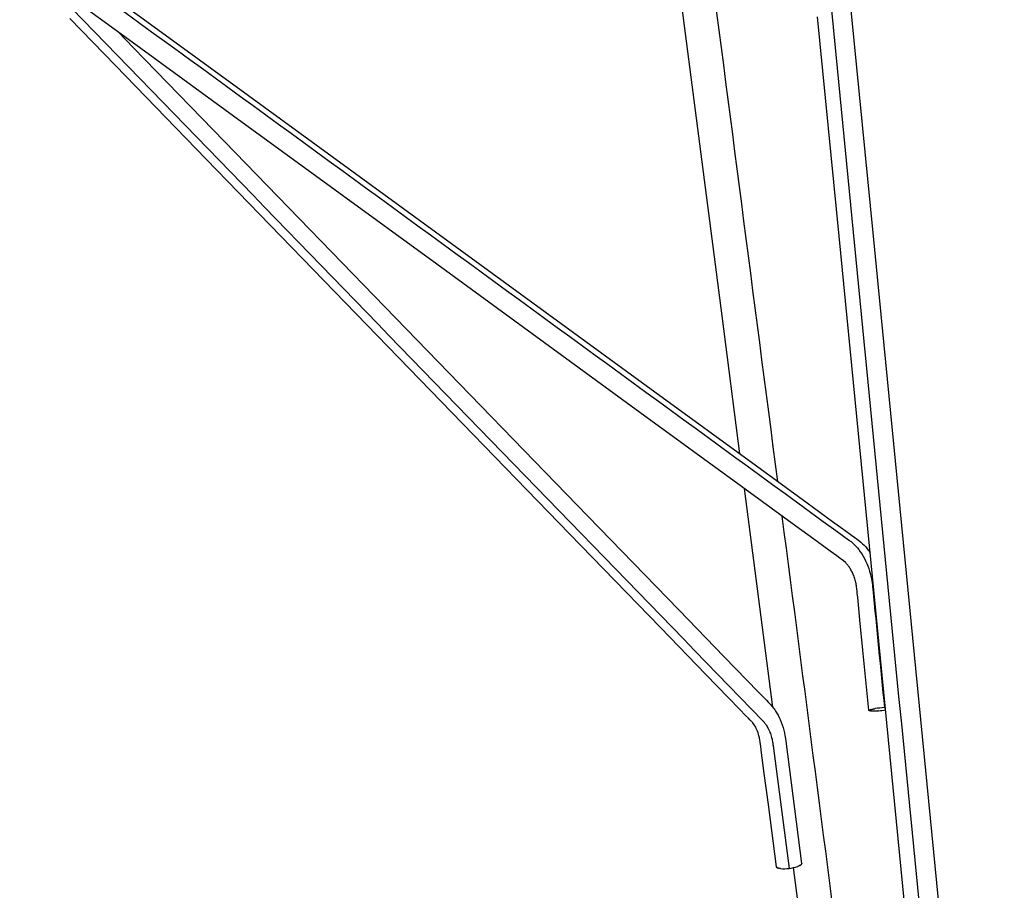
# Model space of a CAD drawing. Header units: millimetres. Extents: x -213 to 1166, y 0 to 836.
# Tile 7 of 13: x 886 to 1118, y 196 to 402. Entities that reach past the tile are written whole.
import ezdxf

# ---------------------------------------------------------------- set-up
doc = ezdxf.new("R2010")
doc.units = ezdxf.units.MM
doc.header["$MEASUREMENT"] = 0
doc.layers.add('Crea2D$visibili$tangenti', color=7, linetype='Continuous', true_color=0x000000)

msp = doc.modelspace()

# ---------------------------------------------------------------- linework, layer by layer
at = {"layer": 'Crea2D$visibili$tangenti'}
for p, q in [((1063.58, 239.67), (1056.89, 291.25)), ((1087.71, 239.35), (1087.58, 239.33)), ((1089.9, 239.59), (1089.97, 239.6)), ((1090.03, 239.6), (1089.97, 239.6)), ((1090.03, 239.6), (1090.09, 239.6)), ((1086.27, 239.01), (1086.26, 239)), ((1086.68, 238.82), (1086.6, 238.83)), ((1088.41, 238.86), (1088.35, 238.86)), ((1088.41, 238.86), (1088.48, 238.87)), ((1069.55, 202.16), (1069.45, 202.12)), ((1070.37, 202.81), (1070.37, 202.81)), ((1065.35, 201.62), (1065.24, 201.64))]:
    msp.add_line(p, q, dxfattribs=at)
for points in [[(1071.64, 466.37, -0.11505), (1075.56, 460.85, -0.077726), (1077.01, 454.92), (1077.03, 454.72), (1077.07, 454.31), (1077.15, 453.5), (1077.31, 451.89), (1077.62, 448.65), (1078.26, 442.18), (1079.53, 429.23), (1082.07, 403.35), (1087.14, 351.57), (1097.3, 248.03), (1107.45, 144.48), (1112.53, 92.71), (1115.07, 66.82), (1116.34, 53.87), (1116.97, 47.4), (1117.29, 44.17), (1117.45, 42.55, -0.030066), (1118.17, 27.57), (1118.17, 18)], [(1055.83, 299.45), (1051.6, 332), (1045.32, 380.43), (1042.18, 404.65), (1040.61, 416.76), (1039.82, 422.81), (1039.43, 425.84), (1039.23, 427.36), (1039.13, 428.11), (1039.08, 428.49), (1039, 429.12, 0.021319), (1038.81, 430.08)], [(890.7, 419.81, -0.011318), (892.17, 418.78), (892.36, 418.64), (892.73, 418.37), (893.48, 417.83), (894.98, 416.73), (897.97, 414.55), (903.96, 410.18), (915.94, 401.45), (939.9, 383.98), (987.82, 349.04), (1035.74, 314.09), (1059.7, 296.62), (1071.68, 287.89), (1077.67, 283.52), (1080.67, 281.34), (1082.16, 280.25), (1082.91, 279.7), (1083.29, 279.43), (1083.47, 279.29, -0.088103), (1086.5, 276.21)], [(1064.42, 202.04), (1062.52, 216.71), (1061.57, 224.05), (1061.09, 227.72), (1060.85, 229.55), (1060.74, 230.47), (1060.68, 230.92, 0.038627), (1060.31, 232.96, 0.037046), (1059.82, 234.35, 0.041612), (1059.2, 235.51, 0.022957), (1058.86, 235.98, 0.028533), (1058.33, 236.56), (1058.17, 236.73), (1057.83, 237.08), (1057.16, 237.77), (1055.82, 239.15), (1053.14, 241.91), (1047.79, 247.44), (1037.07, 258.48), (1015.64, 280.58), (972.78, 324.78), (929.92, 368.97), (908.49, 391.07), (897.77, 402.12)], [(909.22, 398.93), (912.79, 395.24), (934.22, 373.14), (977.09, 328.95), (1019.95, 284.75), (1041.38, 262.65), (1052.09, 251.6), (1057.45, 246.08), (1060.13, 243.32), (1061.47, 241.94), (1062.14, 241.25), (1062.47, 240.9), (1062.64, 240.73, -0.05196), (1064.22, 238.78, -0.041726), (1065.32, 236.75, -0.075831), (1066.63, 231.69), (1070.37, 202.81)], [(1090.16, 28.97, 0.032526), (1089.11, 42.9), (1068.49, 201.85)]]:
    msp.add_lwpolyline(points, format="xyb", dxfattribs=at)
for points in [[(1086.21, 238.95), (1084.81, 253.18), (1084.11, 260.3), (1083.76, 263.86), (1083.59, 265.64), (1083.5, 266.53), (1083.46, 266.97), (1083.38, 267.71), (1083.35, 268), (1083.3, 268.29), (1083.25, 268.57), (1083.2, 268.85), (1083.14, 269.13), (1083.07, 269.41), (1083, 269.68), (1082.92, 269.95), (1082.84, 270.21), (1082.75, 270.46), (1082.66, 270.72), (1082.56, 270.96), (1082.46, 271.2), (1082.35, 271.44), (1082.24, 271.67), (1082.13, 271.89), (1082.01, 272.1), (1081.89, 272.31), (1081.76, 272.51), (1081.64, 272.7), (1081.51, 272.89), (1081.38, 273.06), (1081.24, 273.23), (1081.11, 273.39), (1080.98, 273.54), (1080.84, 273.69), (1080.7, 273.83), (1080.28, 274.19), (1079.95, 274.44), (1079.77, 274.57), (1079.39, 274.85), (1078.64, 275.39), (1077.14, 276.48), (1074.15, 278.67), (1068.16, 283.03), (1056.18, 291.77), (1032.22, 309.24), (984.3, 344.18), (936.38, 379.12), (912.42, 396.59), (900.44, 405.33)], [(1099.49, 143.7), (1089.34, 247.24), (1079.19, 350.79), (1074.11, 402.56)]]:
    msp.add_lwpolyline(points, dxfattribs=at)
for centre, radius, start, end in [((1091.94, 211.33), 28.34, 94.1171, 98.5849), ((1087.2, 253.52), 14.71, 267.9788, 274.5095), ((1086.3, 268.62), 29.83, 274.1885, 277.3993), ((1066.32, 211.28), 9.67, 276.3824, 288.865), ((1069.53, 203.24), 0.993, 294.9864, 324.8394), ((1065, 202.41), 0.706, 218.0252, 260.5512), ((1066.21, 210.57), 8.99, 264.5147, 277.628)]:
    msp.add_arc(centre, radius, start, end, dxfattribs=at)
for points, knots in [([(1068.18, 464.88), (1068.79, 464.27), (1069.88, 462.89), (1071.12, 460.52), (1071.97, 457.91), (1072.3, 456.02), (1072.4, 455), (1085.88, 317.45), (1099.41, 179.46), (1112.96, 41.33), (1113.3, 37.88), (1113.52, 34.1), (1113.56, 30.41), (1113.56, 29.29), (1113.56, 25.39), (1113.56, 21.59), (1113.56, 18)], [0, 0, 0, 0, 2.588641, 5.224244, 8.004182, 10.813619, 10.946405, 11.085653, 425.433428, 426.894565, 427.485469, 435.81403, 438.26162, 438.546593, 439.193939, 449.952448, 449.952448, 449.952448, 449.952448]), ([(1064.74, 292.95), (1059.07, 336.63), (1053.19, 381.9), (1047.27, 427.56), (1047.01, 429.61), (1046.94, 430.11), (1046.91, 430.31), (1046.88, 430.51), (1046.84, 430.71), (1046.81, 430.92), (1046.76, 431.19), (1046.61, 431.88), (1046.44, 432.55), (1046.27, 433.07), (1046.26, 433.12)], [0, 0, 0, 0, 132.121954, 136.967976, 138.112197, 138.314611, 138.50036, 138.702207, 138.923525, 139.124053, 139.323925, 139.761245, 141.244232, 141.398848, 141.398848, 141.398848, 141.398848]), ([(885.93, 421.08), (885.99, 421.1), (886.1, 421.09), (886.26, 421.05), (886.49, 420.98), (886.84, 420.82), (887.3, 420.57), (887.85, 420.24), (888.73, 419.68), (889.45, 419.17), (890.02, 418.76), (953.88, 372.19), (1017.73, 325.64), (1081.56, 279.09), (1081.88, 278.86), (1082.71, 278.19), (1083.97, 276.82), (1085.25, 274.78), (1086.24, 272.44), (1086.83, 270.19), (1087.05, 268.68), (1087.12, 267.9), (1088.06, 258.39), (1088.98, 248.94), (1089.9, 239.59)], [0, 0, 0, 0, 0.180609, 0.330119, 0.513602, 0.897007, 1.461523, 2.094845, 2.830276, 4.584504, 4.761641, 4.919255, 241.678352, 241.82524, 241.910014, 242.868892, 245.024191, 247.476471, 250.07249, 252.608949, 254.449987, 254.629603, 254.958179, 283.127735, 283.127735, 283.127735, 283.127735]), ([(890.23, 412.77), (947.22, 354.01), (1004.23, 295.23), (1061.27, 236.41), (1061.35, 236.32), (1061.43, 236.23), (1061.57, 236.06), (1061.85, 235.72), (1062.18, 235.23), (1062.51, 234.63), (1062.87, 233.86), (1063.24, 232.82), (1063.48, 231.79), (1063.58, 231.12), (1063.62, 230.8), (1064.89, 221.02), (1066.15, 211.29), (1067.4, 201.66)], [0, 0, 0, 0, 245.553686, 245.677303, 245.792954, 245.91009, 246.047466, 246.447526, 247.234575, 247.825084, 248.50722, 249.763463, 251.151501, 251.652595, 251.808231, 252.114898, 281.240035, 281.240035, 281.240035, 281.240035]), ([(1098.16, 28.97), (1098.15, 30.06), (1098.1, 32.25), (1097.87, 36.62), (1097.55, 40), (1097.24, 42.45), (1097.16, 43.08), (1086.67, 123.86), (1076.21, 204.47), (1065.8, 284.76)], [0, 0, 0, 0, 3.275267, 6.582081, 13.110282, 13.465917, 14.004115, 14.992223, 257.859409, 257.859409, 257.859409, 257.859409])]:
    msp.add_open_spline(points, degree=3, knots=knots, dxfattribs=at)
for points, weights, knots in [([(1086.27, 239.01), (1086.28, 239.01), (1086.29, 239.02), (1086.57, 239.16), (1087.58, 239.33)], [0.990080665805, 0.994953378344, 1, 0.857890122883, 0.853681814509], [-4.793585, -4.793585, -4.793585, -4.71239, -4.71239, -2.425969, -2.425969, -2.425969]), ([(1070.37, 202.81), (1070.38, 202.8), (1070.38, 202.79), (1070.38, 202.48), (1069.55, 202.16)], [0.990061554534, 0.994943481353, 1, 0.857889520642, 0.853681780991], [-4.793744, -4.793744, -4.793744, -4.712389, -4.712389, -2.425959, -2.425959, -2.425959])]:
    msp.add_rational_spline(points, weights, degree=2, knots=knots, dxfattribs=at)
msp.add_open_spline([(1086.22, 238.97), (1086.16, 238.9), (1086.3, 238.85), (1086.6, 238.83)], degree=3, dxfattribs=at)
for points, weights in [([(1086.32, 238.87), (1086.12, 238.92), (1086.26, 239)], [0.868990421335, 0.898128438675, 0.982265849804]), ([(1065.24, 201.64), (1064.46, 201.75), (1064.42, 202.04)], [0.853681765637, 0.857697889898, 0.987357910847])]:
    msp.add_rational_spline(points, weights, degree=2, dxfattribs=at)

doc.saveas('drawing.dxf')
